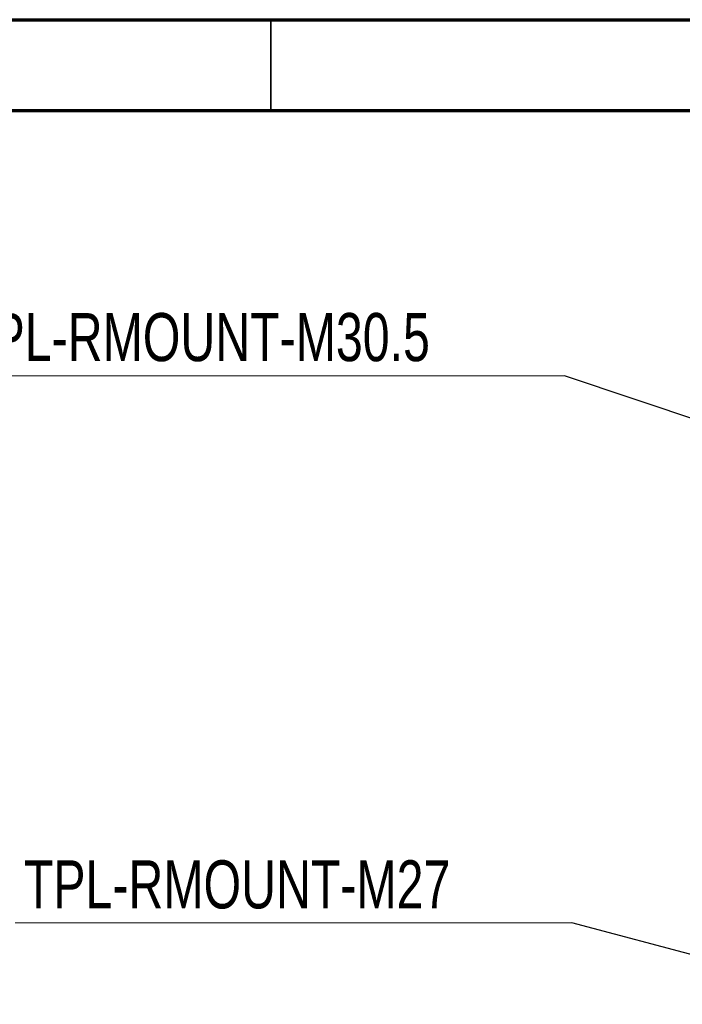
# Model space of a CAD drawing. Header units: millimetres. Extents: x 15 to 415, y 5 to 292.
# Tile 17 of 23: x 101 to 138, y 238 to 292. Entities that reach past the tile are written whole.
import ezdxf

# ---------------------------------------------------------------- set-up
doc = ezdxf.new("R2010")
doc.units = ezdxf.units.MM
doc.styles.add('SLDTEXTSTYLE0', font='TXT', dxfattribs={"width": 0.75})
doc.dimstyles.new('SLDDIMSTYLE0', dxfattribs={"dimtxt": 0.18, "dimasz": 1.016, "dimexe": 0, "dimexo": 0.0625, "dimgap": 0, "dimtad": 0, "dimtih": 1, "dimtoh": 1, "dimdec": 0, "dimrnd": 1e-09, "dimzin": 0, "dimdsep": 46, "dimtxsty": 'Standard', "dimblk1": 'DOT', "dimblk2": 'DOT', "dimsah": 1, "dimcen": 0.09, "dimadec": 0, "dimazin": 0, "dimtfac": 1.016, "dimtdec": 0, "dimtofl": 0, "dimtmove": 0, "dimatfit": 3, "dimldrblk": 'DOT', "dimfxl": 1, "dimfrac": 2, "dimtolj": 1, "dimtzin": 0, "dimarcsym": 0})

# ---------------------------------------------------------------- blocks, each defined once
blk = doc.blocks.new('SW_NOTE_0')
at = {"color": 0, "linetype": 'Continuous', "lineweight": 0}
for p, q in [((32.468, 0), (0, 0)), ((0.944, 0), (33.524, 0))]:
    blk.add_line(p, q, dxfattribs=at)
at = {"color": 0, "linetype": 'Continuous', "lineweight": 0, "insert": (0.466, 3.453), "char_height": 2.64583, "attachment_point": 1, "style": 'SLDTEXTSTYLE0'}
blk.add_mtext('TPL-RMOUNT-M30.5', dxfattribs=at)
blk = doc.blocks.new('_Dot')
at = {"color": 0, "linetype": 'ByBlock', "lineweight": -2}
blk.add_line((-0.5, 0), (-1, 0), dxfattribs=at)
at = {"color": 0, "linetype": 'ByBlock', "const_width": 0.5}
blk.add_lwpolyline([(-0.25, 0, 1), (0.25, 0, 1)], format="xyb", close=True, dxfattribs=at)
blk = doc.blocks.new('SW_NOTE_0_1')
at = {"color": 0, "linetype": 'Continuous', "lineweight": 0}
for p, q in [((29.538, 0), (0, 0)), ((0.944, 0), (30.594, 0))]:
    blk.add_line(p, q, dxfattribs=at)
at = {"color": 0, "linetype": 'Continuous', "lineweight": 0, "insert": (0.48, 3.443), "char_height": 2.64583, "attachment_point": 1, "style": 'SLDTEXTSTYLE0'}
blk.add_mtext('TPL-RMOUNT-M27', dxfattribs=at)

msp = doc.modelspace()

# ---------------------------------------------------------------- linework, layer by layer
at = {"color": 7, "linetype": 'Continuous', "lineweight": 70}
for p, q in [((15, 292), (415, 292)), ((20, 287), (410, 287))]:
    msp.add_line(p, q, dxfattribs=at)
at = {"color": 7, "linetype": 'Continuous', "lineweight": 35}
msp.add_line((115, 287), (115, 292), dxfattribs=at)

# ---------------------------------------------------------------- block references
at = {"color": 7, "linetype": 'Continuous', "lineweight": 0}
for name, p in [('SW_NOTE_0', (97.6127, 272.4159)), ('SW_NOTE_0_1', (100.9366, 242.3314))]:
    msp.add_blockref(name, p, dxfattribs=at)

# ---------------------------------------------------------------- leaders
for points in [[(146.1666, 267.381), (131.1368, 272.4159)], [(146.452, 238.3637), (131.5308, 242.3314)]]:
    msp.add_leader(points, dimstyle='SLDDIMSTYLE0', dxfattribs=at)

doc.saveas('drawing.dxf')
